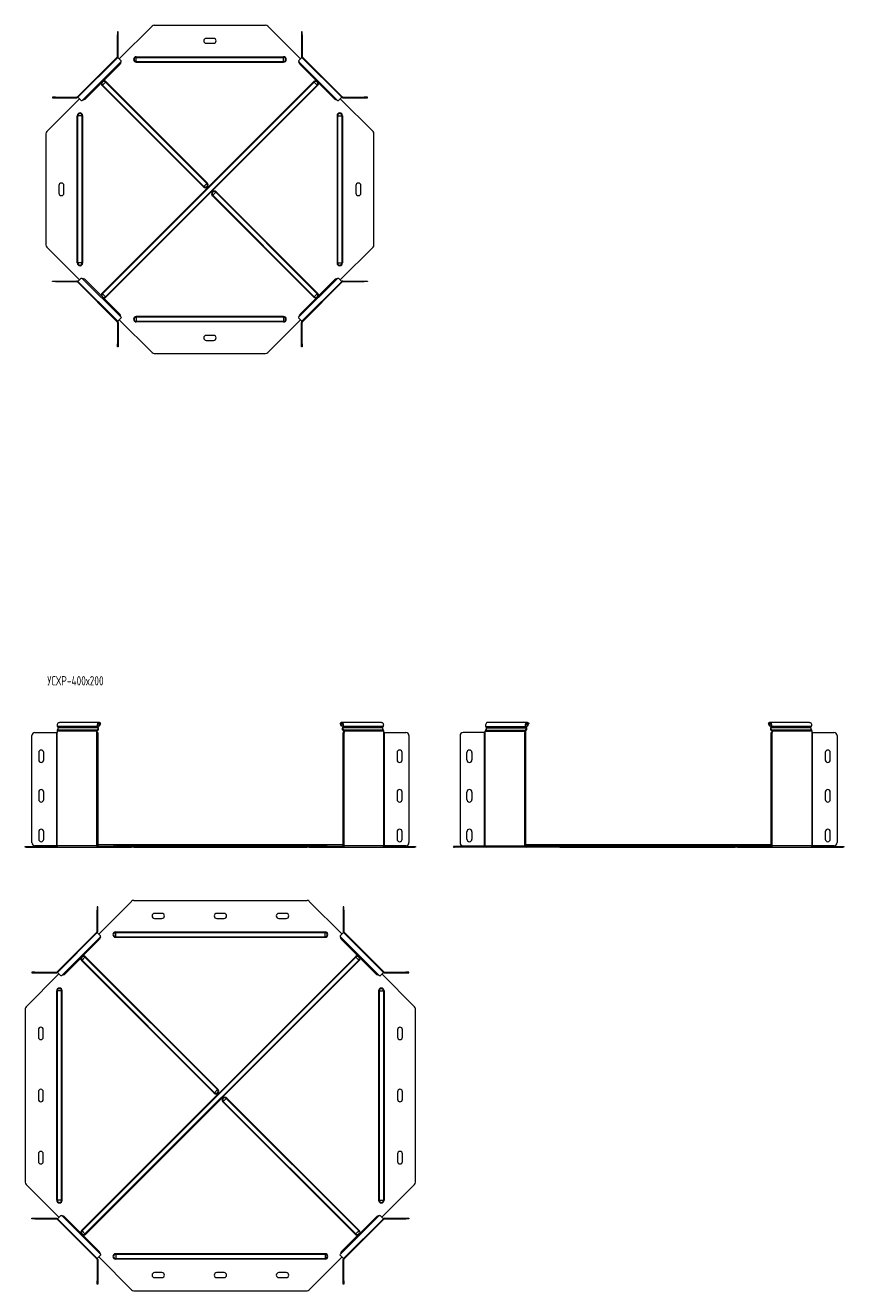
# Model space of a CAD drawing. Header units: millimetres. Extents: x -256 to 1513, y -7074 to 292.
# Tile 3 of 8: x -253 to 1064, y -3556 to -1520. Entities that reach past the tile are written whole.
import ezdxf

# ---------------------------------------------------------------- set-up
doc = ezdxf.new("R2010")
doc.units = ezdxf.units.MM
doc.styles.add('SLDTEXTSTYLE3', font='TXT', dxfattribs={"width": 0.7, "bigfont": 'bigfont'})

msp = doc.modelspace()

# ---------------------------------------------------------------- linework, layer by layer
at = {"color": 7, "linetype": 'Continuous', "lineweight": 15}
for p, q in [((-102.2, -1574), (-49.4, -1521.3)), ((-45.9, -1519.8), (133.1, -1519.8)), ((136.6, -1521.3), (189.3, -1574)), ((-103.9, -1530.4), (-104.9, -1530.4)), ((-104.9, -1530.4), (-104.9, -1535.4)), ((-104.9, -1569.8), (-104.9, -1535.4)), ((-103.9, -1535.4), (-103.9, -1530.4)), ((-103.9, -1569.8), (-103.9, -1535.4)), ((49.6, -1540.8), (37.6, -1540.8)), ((192.1, -1530.4), (191.1, -1530.4)), ((191.1, -1530.4), (191.1, -1535.4)), ((191.1, -1535.4), (191.1, -1569.8)), ((192.1, -1535.4), (192.1, -1530.4)), ((192.1, -1535.4), (192.1, -1569.8)), ((37.6, -1548.8), (49.6, -1548.8)), ((-105.4, -1570.9), (-169.4, -1634.9)), ((-104.7, -1571.6), (-168.7, -1635.6)), ((-101, -1582.3), (-157.9, -1639.3)), ((-104.7, -1571.6), (-105.4, -1570.9)), ((-99.3, -1576.9), (-104.7, -1571.6)), ((-99.6, -1578.5), (-101, -1582.3)), ((191.8, -1571.6), (186.4, -1576.9)), ((188.1, -1582.3), (186.7, -1578.5)), ((245.1, -1639.3), (188.1, -1582.3)), ((192.5, -1570.9), (191.6, -1571.8)), ((255.8, -1635.6), (191.8, -1571.6)), ((256.5, -1634.9), (192.5, -1570.9)), ((-219, -1690.8), (-166.2, -1638.1)), ((-209.8, -1635.3), (-209.8, -1636.3)), ((-204.8, -1635.3), (-209.8, -1635.3)), ((-209.8, -1636.3), (-204.8, -1636.3)), ((-204.8, -1635.3), (-170.5, -1635.3)), ((-204.8, -1636.3), (-170.5, -1636.3)), ((-169.4, -1634.9), (-168.5, -1635.8)), ((-168.7, -1635.6), (-163.3, -1641)), ((-157.9, -1639.3), (-161.8, -1640.7)), ((248.9, -1640.7), (245.1, -1639.3)), ((250.5, -1641), (255.8, -1635.6)), ((253.4, -1638.1), (306.1, -1690.8)), ((255.8, -1635.6), (256.5, -1634.9)), ((257.6, -1635.3), (292, -1635.3)), ((257.6, -1636.3), (292, -1636.3)), ((297, -1635.3), (292, -1635.3)), ((292, -1636.3), (297, -1636.3)), ((297, -1636.3), (297, -1635.3)), ((-220.4, -1694.4), (-220.4, -1873.3)), ((307.6, -1873.3), (307.6, -1694.4)), ((-199.4, -1777.8), (-199.4, -1789.8)), ((-191.4, -1789.8), (-191.4, -1777.8)), ((278.6, -1777.8), (278.6, -1789.8)), ((286.6, -1789.8), (286.6, -1777.8)), ((-219, -1876.8), (-166.2, -1929.6)), ((253.4, -1929.6), (306.1, -1876.8)), ((-209.8, -1932.3), (-209.8, -1931.3)), ((-209.8, -1931.3), (-204.8, -1931.3)), ((-204.8, -1932.3), (-209.8, -1932.3)), ((-204.8, -1931.3), (-170.5, -1931.3)), ((-204.8, -1932.3), (-170.5, -1932.3)), ((-169.4, -1932.8), (-168.5, -1931.9)), ((-105.4, -1996.8), (-169.4, -1932.8)), ((-168.7, -1932.1), (-163.3, -1926.7)), ((-168.7, -1932.1), (-104.7, -1996.1)), ((-157.9, -1928.4), (-161.8, -1927)), ((-101, -1985.3), (-157.9, -1928.4)), ((245.1, -1928.4), (188.1, -1985.3)), ((191.8, -1996.1), (255.8, -1932.1)), ((256.5, -1932.8), (192.5, -1996.8)), ((248.9, -1927), (245.1, -1928.4)), ((250.5, -1926.7), (255.8, -1932.1)), ((255.8, -1932.1), (256.5, -1932.8)), ((257.6, -1931.3), (292, -1931.3)), ((257.6, -1932.3), (292, -1932.3)), ((292, -1931.3), (297, -1931.3)), ((297, -1932.3), (292, -1932.3)), ((297, -1931.3), (297, -1932.3)), ((-99.3, -1990.7), (-104.7, -1996.1)), ((-102.2, -1993.6), (-49.4, -2046.4)), ((-99.6, -1989.2), (-101, -1985.3)), ((136.6, -2046.4), (189.3, -1993.6)), ((191.8, -1996.1), (186.4, -1990.7)), ((188.1, -1985.3), (186.7, -1989.2)), ((-104.7, -1996.1), (-105.4, -1996.8)), ((-104.9, -1997.9), (-104.9, -2032.2)), ((-103.9, -1997.9), (-103.9, -2032.2)), ((191.1, -2032.2), (191.1, -1997.9)), ((192.5, -1996.8), (191.6, -1995.9)), ((192.1, -2032.2), (192.1, -1997.9)), ((-104.9, -2037.2), (-104.9, -2032.2)), ((-103.9, -2032.2), (-103.9, -2037.2)), ((49.6, -2018.8), (37.6, -2018.8)), ((37.6, -2026.8), (49.6, -2026.8)), ((191.1, -2037.2), (191.1, -2032.2)), ((192.1, -2032.2), (192.1, -2037.2)), ((-103.9, -2037.2), (-104.9, -2037.2)), ((-45.9, -2047.8), (133.1, -2047.8)), ((192.1, -2037.2), (191.1, -2037.2)), ((-134.5, -2641.5), (-198.6, -2641.5)), ((-133.3, -2644.3), (-134.6, -2647.6)), ((-132.6, -2643.9), (-134, -2647.1)), ((-133.3, -2644.3), (-132.6, -2643.9)), ((-132.3, -2642.7), (-132.8, -2643.4)), ((253.4, -2642.7), (253.9, -2643.4)), ((254.3, -2644.3), (253.7, -2643.9)), ((255.1, -2647.1), (253.7, -2643.9)), ((255.7, -2647.6), (254.3, -2644.3)), ((319.6, -2641.5), (255.6, -2641.5)), ((554.6, -2641.5), (490.5, -2641.5)), ((554.4, -2647.6), (555.8, -2644.3)), ((555.1, -2647.1), (556.4, -2643.9)), ((555.8, -2644.3), (556.4, -2643.9)), ((556.7, -2642.7), (556.3, -2643.4)), ((942.5, -2642.7), (943, -2643.4)), ((943.4, -2644.3), (942.8, -2643.9)), ((944.2, -2647.1), (942.8, -2643.9)), ((944.8, -2647.6), (943.4, -2644.3)), ((1008.7, -2641.5), (944.7, -2641.5)), ((-242.9, -2835), (-242.9, -2662.8)), ((-237.9, -2657.8), (-203.5, -2657.8)), ((-203.5, -2657.8), (-202.4, -2657.8)), ((-202.4, -2655.8), (-202.4, -2657.8)), ((-201.4, -2648.1), (-200.5, -2650.5)), ((-138.4, -2657.8), (-138.4, -2655.8)), ((-138.4, -2657.8), (-138, -2657.8)), ((-138, -2662.8), (-138, -2657.8)), ((-138, -2657.8), (-137, -2657.8)), ((-138, -2662.8), (-138, -2835)), ((-137.7, -2657.8), (-137.7, -2655.8)), ((-136.4, -2650.5), (-137.3, -2648.1)), ((-137, -2657.8), (-137, -2662.8)), ((-137, -2662.8), (-137, -2835)), ((-135.8, -2650), (-136.7, -2647.6)), ((-134.6, -2647.6), (-136.7, -2647.6)), ((-134, -2647.1), (-134.6, -2647.6)), ((255.7, -2647.6), (255.1, -2647.1)), ((257.8, -2647.6), (255.7, -2647.6)), ((257.8, -2647.6), (256.9, -2650)), ((258.4, -2648.1), (257.5, -2650.5)), ((258, -2657.8), (259, -2657.8)), ((258, -2662.8), (258, -2657.8)), ((258, -2835), (258, -2662.8)), ((258.8, -2655.8), (258.8, -2657.8)), ((259, -2657.8), (259, -2662.8)), ((259, -2657.8), (259.5, -2657.8)), ((259, -2835), (259, -2662.8)), ((259.5, -2655.8), (259.5, -2657.8)), ((321.5, -2650.5), (322.4, -2648.1)), ((323.5, -2657.8), (323.5, -2655.8)), ((323.5, -2657.8), (324.6, -2657.8)), ((324.6, -2657.8), (358.9, -2657.8)), ((363.9, -2662.8), (363.9, -2835)), ((446.2, -2662.8), (446.2, -2835)), ((485.6, -2657.8), (451.2, -2657.8)), ((486.6, -2657.8), (485.6, -2657.8)), ((486.6, -2657.8), (486.6, -2655.8)), ((488.6, -2650.5), (487.7, -2648.1)), ((550.7, -2655.8), (550.7, -2657.8)), ((551.1, -2657.8), (550.7, -2657.8)), ((552.1, -2657.8), (551.1, -2657.8)), ((551.1, -2657.8), (551.1, -2662.8)), ((551.1, -2835), (551.1, -2662.8)), ((551.4, -2655.8), (551.4, -2657.8)), ((551.7, -2648.1), (552.6, -2650.5)), ((552.1, -2662.8), (552.1, -2657.8)), ((552.1, -2835), (552.1, -2662.8)), ((552.4, -2647.6), (553.3, -2650)), ((552.4, -2647.6), (554.4, -2647.6)), ((554.4, -2647.6), (555.1, -2647.1)), ((944.8, -2647.6), (944.2, -2647.1)), ((946.9, -2647.6), (944.8, -2647.6)), ((946.8, -2647.6), (945.9, -2650)), ((947.5, -2648.1), (946.6, -2650.5)), ((947.1, -2657.8), (948.1, -2657.8)), ((947.1, -2662.8), (947.1, -2657.8)), ((947.1, -2835), (947.1, -2662.8)), ((947.8, -2655.8), (947.8, -2657.8)), ((948.1, -2657.8), (948.1, -2662.8)), ((948.1, -2657.8), (948.5, -2657.8)), ((948.1, -2835), (948.1, -2662.8)), ((948.5, -2655.8), (948.5, -2657.8)), ((1010.6, -2650.5), (1011.5, -2648.1)), ((1012.6, -2657.8), (1012.6, -2655.8)), ((1012.6, -2657.8), (1013.6, -2657.8)), ((1013.6, -2657.8), (1048, -2657.8)), ((1053, -2662.8), (1053, -2835)), ((-231.9, -2690), (-231.9, -2702)), ((-223.9, -2702), (-223.9, -2690)), ((344.9, -2690), (344.9, -2702)), ((352.9, -2702), (352.9, -2690)), ((457.2, -2702), (457.2, -2690)), ((465.2, -2690), (465.2, -2702)), ((1034, -2690), (1034, -2702)), ((1042, -2702), (1042, -2690)), ((-231.9, -2753.7), (-231.9, -2765.7)), ((-223.9, -2765.7), (-223.9, -2753.7)), ((344.9, -2753.7), (344.9, -2765.7)), ((352.9, -2765.7), (352.9, -2753.7)), ((457.2, -2765.7), (457.2, -2753.7)), ((465.2, -2753.7), (465.2, -2765.7)), ((1034, -2753.7), (1034, -2765.7)), ((1042, -2765.7), (1042, -2753.7)), ((-231.9, -2817.5), (-231.9, -2829.5)), ((-223.9, -2829.5), (-223.9, -2817.5)), ((344.9, -2817.5), (344.9, -2829.5)), ((352.9, -2829.5), (352.9, -2817.5)), ((457.2, -2829.5), (457.2, -2817.5)), ((465.2, -2817.5), (465.2, -2829.5)), ((1034, -2817.5), (1034, -2829.5)), ((1042, -2829.5), (1042, -2817.5)), ((-253.5, -2842.5), (-253.5, -2841.5)), ((-253.5, -2841.5), (-252, -2841.5)), ((-252, -2842.5), (-253.5, -2842.5)), ((-252, -2841.5), (-202.1, -2841.5)), ((-252, -2842.5), (-200.7, -2842.5)), ((-203.5, -2840), (-237.9, -2840)), ((-202.4, -2840), (-203.5, -2840)), ((-200.7, -2842.5), (-136.6, -2842.5)), ((-138, -2840), (-138.4, -2840)), ((-138, -2840), (-138, -2835)), ((-137, -2840), (-138, -2840)), ((-137, -2835), (-137, -2840)), ((-108, -2838.5), (-137, -2838.5)), ((-136.6, -2841.5), (-135.2, -2841.5)), ((-136.6, -2842.5), (-135.2, -2842.5)), ((-135.2, -2841.5), (-135.2, -2842.5)), ((-135.2, -2841.5), (-82.5, -2841.5)), ((-135.2, -2842.5), (-82.5, -2842.5)), ((229, -2838.5), (-108, -2838.5)), ((-82.5, -2841.5), (-78.9, -2841.5)), ((-78.9, -2842.5), (-82.5, -2842.5)), ((-78.9, -2841.5), (200, -2841.5)), ((-78.9, -2842.5), (200, -2842.5)), ((200, -2841.5), (203.5, -2841.5)), ((203.5, -2842.5), (200, -2842.5)), ((203.5, -2841.5), (256.3, -2841.5)), ((203.5, -2842.5), (256.3, -2842.5)), ((258, -2838.5), (229, -2838.5)), ((256.3, -2841.5), (256.3, -2842.5)), ((256.3, -2841.5), (257.7, -2841.5)), ((256.3, -2842.5), (257.7, -2842.5)), ((257.7, -2842.5), (321.7, -2842.5)), ((258, -2840), (258, -2835)), ((259, -2840), (258, -2840)), ((259, -2835), (259, -2840)), ((259.5, -2840), (259, -2840)), ((321.7, -2842.5), (373.1, -2842.5)), ((323.1, -2841.5), (373.1, -2841.5)), ((324.6, -2840), (323.5, -2840)), ((358.9, -2840), (324.6, -2840)), ((373.1, -2841.5), (374.5, -2841.5)), ((374.5, -2842.5), (373.1, -2842.5)), ((374.5, -2841.5), (374.5, -2842.5)), ((435.6, -2841.5), (435.6, -2842.5)), ((437.1, -2841.5), (435.6, -2841.5)), ((435.6, -2842.5), (437.1, -2842.5)), ((487, -2841.5), (437.1, -2841.5)), ((488.4, -2842.5), (437.1, -2842.5)), ((451.2, -2840), (485.6, -2840)), ((485.6, -2840), (486.6, -2840)), ((552.4, -2842.5), (488.4, -2842.5)), ((550.7, -2840), (551.1, -2840)), ((551.1, -2835), (551.1, -2840)), ((551.1, -2840), (552.1, -2840)), ((552.1, -2840), (552.1, -2835)), ((581.1, -2838.5), (552.1, -2838.5)), ((553.9, -2841.5), (552.4, -2841.5)), ((553.9, -2842.5), (552.4, -2842.5)), ((553.9, -2841.5), (553.9, -2842.5)), ((606.6, -2841.5), (553.9, -2841.5)), ((606.6, -2842.5), (553.9, -2842.5)), ((918.1, -2838.5), (581.1, -2838.5)), ((610.1, -2841.5), (606.6, -2841.5)), ((606.6, -2842.5), (610.1, -2842.5)), ((610.1, -2841.5), (889.1, -2841.5)), ((610.1, -2842.5), (889.1, -2842.5)), ((889.1, -2841.5), (892.6, -2841.5)), ((892.6, -2842.5), (889.1, -2842.5)), ((892.6, -2841.5), (945.4, -2841.5)), ((892.6, -2842.5), (945.4, -2842.5)), ((947.1, -2838.5), (918.1, -2838.5)), ((945.4, -2841.5), (945.4, -2842.5)), ((945.4, -2841.5), (946.8, -2841.5)), ((945.4, -2842.5), (946.8, -2842.5)), ((946.8, -2842.5), (1010.8, -2842.5)), ((947.1, -2840), (947.1, -2835)), ((948.1, -2840), (947.1, -2840)), ((948.1, -2835), (948.1, -2840)), ((948.5, -2840), (948.1, -2840)), ((1010.8, -2842.5), (1062.1, -2842.5)), ((1012.2, -2841.5), (1062.1, -2841.5)), ((1013.6, -2840), (1012.6, -2840)), ((1048, -2840), (1013.6, -2840)), ((1062.1, -2841.5), (1063.6, -2841.5)), ((1063.6, -2842.5), (1062.1, -2842.5)), ((1063.6, -2841.5), (1063.6, -2842.5)), ((-135.2, -2982.2), (-82.5, -2929.5)), ((-78.9, -2928), (200, -2928)), ((203.5, -2929.5), (256.3, -2982.2)), ((-137, -2938.6), (-138, -2938.6)), ((-138, -2938.6), (-138, -2943.6)), ((-138, -2978), (-138, -2943.6)), ((-137, -2943.6), (-137, -2938.6)), ((-137, -2978), (-137, -2943.6)), ((-33.5, -2949), (-45.5, -2949)), ((66.5, -2949), (54.5, -2949)), ((166.5, -2949), (154.5, -2949)), ((259, -2938.6), (258, -2938.6)), ((258, -2938.6), (258, -2943.6)), ((258, -2943.6), (258, -2978)), ((259, -2943.6), (259, -2938.6)), ((259, -2943.6), (259, -2978)), ((-45.5, -2957), (-33.5, -2957)), ((54.5, -2957), (66.5, -2957)), ((154.5, -2957), (166.5, -2957)), ((-138.4, -2979.1), (-202.4, -3043.1)), ((-137.7, -2979.8), (-201.7, -3043.8)), ((-134, -2990.5), (-191, -3047.5)), ((-137.7, -2979.8), (-138.4, -2979.1)), ((-132.3, -2985.1), (-137.7, -2979.8)), ((-132.6, -2986.7), (-134, -2990.5)), ((258.8, -2979.8), (253.4, -2985.1)), ((255.1, -2990.5), (253.7, -2986.7)), ((312, -3047.5), (255.1, -2990.5)), ((259.5, -2979.1), (258.8, -2979.8)), ((322.8, -3043.8), (258.8, -2979.8)), ((323.5, -3043.1), (259.5, -2979.1)), ((-252, -3099), (-199.3, -3046.3)), ((-242.9, -3043.5), (-242.9, -3044.5)), ((-237.9, -3043.5), (-242.9, -3043.5)), ((-242.9, -3044.5), (-237.9, -3044.5)), ((-237.9, -3043.5), (-203.5, -3043.5)), ((-237.9, -3044.5), (-203.5, -3044.5)), ((-202.4, -3043.1), (-201.5, -3044)), ((-201.7, -3043.8), (-196.4, -3049.2)), ((-191, -3047.5), (-194.8, -3048.9)), ((315.9, -3048.9), (312, -3047.5)), ((317.4, -3049.2), (322.8, -3043.8)), ((320.3, -3046.3), (373.1, -3099)), ((322.8, -3043.8), (323.5, -3043.1)), ((324.6, -3043.5), (358.9, -3043.5)), ((324.6, -3044.5), (358.9, -3044.5)), ((363.9, -3043.5), (358.9, -3043.5)), ((358.9, -3044.5), (363.9, -3044.5)), ((363.9, -3044.5), (363.9, -3043.5)), ((-253.5, -3102.6), (-253.5, -3381.5)), ((374.5, -3381.5), (374.5, -3102.6)), ((-232.5, -3136), (-232.5, -3148)), ((-224.5, -3148), (-224.5, -3136)), ((345.5, -3136), (345.5, -3148)), ((353.5, -3148), (353.5, -3136)), ((-232.5, -3236), (-232.5, -3248)), ((-224.5, -3248), (-224.5, -3236)), ((345.5, -3236), (345.5, -3248)), ((353.5, -3248), (353.5, -3236)), ((-232.5, -3336), (-232.5, -3348)), ((-224.5, -3348), (-224.5, -3336)), ((345.5, -3336), (345.5, -3348)), ((353.5, -3348), (353.5, -3336)), ((-252, -3385), (-199.3, -3437.8)), ((320.3, -3437.8), (373.1, -3385)), ((-242.9, -3440.5), (-242.9, -3439.5)), ((-242.9, -3439.5), (-237.9, -3439.5)), ((-237.9, -3440.5), (-242.9, -3440.5)), ((-237.9, -3439.5), (-203.5, -3439.5)), ((-237.9, -3440.5), (-203.5, -3440.5)), ((-202.4, -3441), (-201.5, -3440.1)), ((-138.4, -3505), (-202.4, -3441)), ((-201.7, -3440.3), (-196.4, -3434.9)), ((-201.7, -3440.3), (-137.7, -3504.3)), ((-191, -3436.6), (-194.8, -3435.2)), ((-134, -3493.5), (-191, -3436.6)), ((312, -3436.6), (255.1, -3493.5)), ((258.8, -3504.3), (322.8, -3440.3)), ((323.5, -3441), (259.5, -3505)), ((315.9, -3435.2), (312, -3436.6)), ((317.4, -3434.9), (322.8, -3440.3)), ((322.8, -3440.3), (323.5, -3441)), ((324.6, -3439.5), (358.9, -3439.5)), ((324.6, -3440.5), (358.9, -3440.5)), ((358.9, -3439.5), (363.9, -3439.5)), ((363.9, -3440.5), (358.9, -3440.5)), ((363.9, -3439.5), (363.9, -3440.5)), ((-132.3, -3498.9), (-137.7, -3504.3)), ((-135.2, -3501.8), (-82.5, -3554.6)), ((-132.6, -3497.4), (-134, -3493.5)), ((203.5, -3554.6), (256.3, -3501.8)), ((258.8, -3504.3), (253.4, -3498.9)), ((255.1, -3493.5), (253.7, -3497.4)), ((-137.7, -3504.3), (-138.4, -3505)), ((-138, -3506.1), (-138, -3540.4)), ((-137, -3506.1), (-137, -3540.4)), ((258, -3540.4), (258, -3506.1)), ((259.5, -3505), (258.8, -3504.3)), ((259, -3540.4), (259, -3506.1)), ((-138, -3545.4), (-138, -3540.4)), ((-137, -3540.4), (-137, -3545.4)), ((-33.5, -3527), (-45.5, -3527)), ((-45.5, -3535), (-33.5, -3535)), ((66.5, -3527), (54.5, -3527)), ((54.5, -3535), (66.5, -3535)), ((166.5, -3527), (154.5, -3527)), ((154.5, -3535), (166.5, -3535)), ((258, -3545.4), (258, -3540.4)), ((259, -3540.4), (259, -3545.4)), ((-137, -3545.4), (-138, -3545.4)), ((-78.9, -3556), (200, -3556)), ((259, -3545.4), (258, -3545.4))]:
    msp.add_line(p, q, dxfattribs=at)
at = {"color": 7, "linetype": 'Continuous', "lineweight": 0}
for p, q in [((-104.9, -1535.4), (-103.9, -1535.4)), ((191.1, -1535.4), (192.1, -1535.4)), ((-99.6, -1578.5), (-161.8, -1640.7)), ((-104.9, -1569.8), (-103.9, -1569.8)), ((-74.9, -1571.4), (-74.9, -1570.5)), ((-74.9, -1570.5), (162.1, -1570.5)), ((-74.9, -1578.3), (-74.9, -1571.4)), ((-74.9, -1571.4), (162.1, -1571.4)), ((-74.9, -1578.3), (162.1, -1578.3)), ((-74.9, -1579.2), (-74.9, -1578.3)), ((-74.9, -1579.2), (162.1, -1579.2)), ((162.1, -1571.4), (162.1, -1570.5)), ((162.1, -1578.3), (162.1, -1571.4)), ((162.1, -1579.2), (162.1, -1578.3)), ((248.9, -1640.7), (186.7, -1578.5)), ((192.1, -1569.8), (191.1, -1569.8)), ((-129.9, -1951.1), (210.8, -1610.4)), ((-129.2, -1615.9), (-129.9, -1616.6)), ((33.4, -1779.9), (-129.9, -1616.6)), ((-124.3, -1611.1), (-129.2, -1615.9)), ((-129.2, -1951.8), (211.5, -1611.1)), ((34.1, -1779.2), (-129.2, -1615.9)), ((-123.7, -1610.4), (-124.3, -1611.1)), ((38.9, -1774.3), (-124.3, -1611.1)), ((-124.3, -1956.6), (216.4, -1615.9)), ((39.6, -1773.7), (-123.7, -1610.4)), ((-123.7, -1957.3), (217, -1616.6)), ((211.5, -1611.1), (210.8, -1610.4)), ((216.4, -1615.9), (211.5, -1611.1)), ((217, -1616.6), (216.4, -1615.9)), ((-204.8, -1636.3), (-204.8, -1635.3)), ((-170.5, -1635.3), (-170.5, -1636.3)), ((257.6, -1635.3), (257.6, -1636.3)), ((292, -1635.3), (292, -1636.3)), ((-168.9, -1665.3), (-169.8, -1665.3)), ((-169.8, -1902.3), (-169.8, -1665.3)), ((-162, -1665.3), (-168.9, -1665.3)), ((-168.9, -1902.3), (-168.9, -1665.3)), ((-162, -1902.3), (-162, -1665.3)), ((-161.1, -1665.3), (-162, -1665.3)), ((-161.1, -1902.3), (-161.1, -1665.3)), ((248.2, -1665.3), (249.1, -1665.3)), ((248.2, -1665.3), (248.2, -1902.3)), ((249.1, -1665.3), (256, -1665.3)), ((249.1, -1665.3), (249.1, -1902.3)), ((256, -1665.3), (256, -1902.3)), ((256, -1665.3), (256.9, -1665.3)), ((256.9, -1665.3), (256.9, -1902.3)), ((34.1, -1779.2), (33.4, -1779.9)), ((38.9, -1774.3), (34.1, -1779.2)), ((39.6, -1773.7), (38.9, -1774.3)), ((48.2, -1793.3), (53.1, -1788.5)), ((53.1, -1788.5), (53.7, -1787.8)), ((53.1, -1788.5), (216.4, -1951.8)), ((53.7, -1787.8), (217, -1951.1)), ((47.6, -1794), (48.2, -1793.3)), ((47.6, -1794), (210.8, -1957.3)), ((48.2, -1793.3), (211.5, -1956.6)), ((-168.9, -1902.3), (-169.8, -1902.3)), ((-162, -1902.3), (-168.9, -1902.3)), ((-161.1, -1902.3), (-162, -1902.3)), ((248.2, -1902.3), (249.1, -1902.3)), ((249.1, -1902.3), (256, -1902.3)), ((256, -1902.3), (256.9, -1902.3)), ((-204.8, -1931.3), (-204.8, -1932.3)), ((-170.5, -1932.3), (-170.5, -1931.3)), ((-99.6, -1989.2), (-161.8, -1927)), ((248.9, -1927), (186.7, -1989.2)), ((257.6, -1932.3), (257.6, -1931.3)), ((292, -1932.3), (292, -1931.3)), ((-129.2, -1951.8), (-129.9, -1951.1)), ((-124.3, -1956.6), (-129.2, -1951.8)), ((211.5, -1956.6), (216.4, -1951.8)), ((216.4, -1951.8), (217, -1951.1)), ((-123.7, -1957.3), (-124.3, -1956.6)), ((210.8, -1957.3), (211.5, -1956.6)), ((162.1, -1988.5), (-74.9, -1988.5)), ((-74.9, -1988.5), (-74.9, -1989.4)), ((-74.9, -1989.4), (-74.9, -1996.3)), ((162.1, -1989.4), (-74.9, -1989.4)), ((162.1, -1988.5), (162.1, -1989.4)), ((162.1, -1989.4), (162.1, -1996.3)), ((-104.9, -1997.9), (-103.9, -1997.9)), ((162.1, -1996.3), (-74.9, -1996.3)), ((-74.9, -1996.3), (-74.9, -1997.2)), ((162.1, -1997.2), (-74.9, -1997.2)), ((162.1, -1996.3), (162.1, -1997.2)), ((192.1, -1997.9), (191.1, -1997.9)), ((-104.9, -2032.2), (-103.9, -2032.2)), ((191.1, -2032.2), (192.1, -2032.2)), ((-133.3, -2644.3), (-136.7, -2644.3)), ((257.8, -2644.3), (254.3, -2644.3)), ((552.4, -2644.3), (555.8, -2644.3)), ((946.8, -2644.3), (943.4, -2644.3)), ((-203.5, -2657.8), (-203.5, -2840)), ((-138.4, -2655.8), (-202.4, -2655.8)), ((-202.4, -2840), (-202.4, -2657.8)), ((-137.5, -2654.1), (-201.5, -2654.1)), ((-137.3, -2648.1), (-201.4, -2648.1)), ((-136.4, -2650.5), (-200.5, -2650.5)), ((-138.4, -2655.8), (-137.7, -2655.8)), ((-138.4, -2840), (-138.4, -2657.8)), ((-137, -2662.8), (-138, -2662.8)), ((-137.5, -2654.1), (-137.3, -2655)), ((-137.3, -2648.1), (-136.7, -2647.6)), ((-136.4, -2650.5), (-135.8, -2650)), ((257.5, -2650.5), (256.9, -2650)), ((321.5, -2650.5), (257.5, -2650.5)), ((258.4, -2648.1), (257.8, -2647.6)), ((259, -2662.8), (258, -2662.8)), ((322.4, -2648.1), (258.4, -2648.1)), ((258.6, -2654.1), (258.4, -2655)), ((322.6, -2654.1), (258.6, -2654.1)), ((259.5, -2655.8), (258.8, -2655.8)), ((323.5, -2655.8), (259.5, -2655.8)), ((259.5, -2840), (259.5, -2657.8)), ((323.5, -2840), (323.5, -2657.8)), ((324.6, -2840), (324.6, -2657.8)), ((485.6, -2840), (485.6, -2657.8)), ((486.6, -2655.8), (550.7, -2655.8)), ((486.6, -2840), (486.6, -2657.8)), ((487.6, -2654.1), (551.6, -2654.1)), ((487.7, -2648.1), (551.7, -2648.1)), ((488.6, -2650.5), (552.6, -2650.5)), ((550.7, -2655.8), (551.4, -2655.8)), ((550.7, -2840), (550.7, -2657.8)), ((551.1, -2662.8), (552.1, -2662.8)), ((551.6, -2654.1), (551.8, -2655)), ((551.7, -2648.1), (552.4, -2647.6)), ((552.6, -2650.5), (553.3, -2650)), ((946.6, -2650.5), (945.9, -2650)), ((1010.6, -2650.5), (946.6, -2650.5)), ((947.5, -2648.1), (946.8, -2647.6)), ((948.1, -2662.8), (947.1, -2662.8)), ((947.6, -2654.1), (947.4, -2655)), ((1011.5, -2648.1), (947.5, -2648.1)), ((1011.7, -2654.1), (947.6, -2654.1)), ((948.5, -2655.8), (947.8, -2655.8)), ((1012.6, -2655.8), (948.5, -2655.8)), ((948.5, -2840), (948.5, -2657.8)), ((1012.6, -2840), (1012.6, -2657.8)), ((1013.6, -2840), (1013.6, -2657.8)), ((-252, -2841.5), (-252, -2842.5)), ((-138.4, -2840), (-202.4, -2840)), ((-138, -2835), (-137, -2835)), ((-137.5, -2840.8), (-111.4, -2840.8)), ((-136.6, -2841.5), (-136.6, -2842.5)), ((-111.4, -2840.8), (-108, -2840.8)), ((-108, -2838.5), (-108, -2840.8)), ((229, -2840.8), (-108, -2840.8)), ((-108, -2840.8), (-108, -2841.5)), ((-82.5, -2842.5), (-82.5, -2841.5)), ((-78.9, -2841.5), (-78.9, -2842.5)), ((200, -2842.5), (200, -2841.5)), ((203.5, -2841.5), (203.5, -2842.5)), ((229, -2838.5), (229, -2840.8)), ((232.5, -2840.8), (229, -2840.8)), ((229, -2840.8), (229, -2841.5)), ((232.5, -2840.8), (258.6, -2840.8)), ((257.7, -2841.5), (257.7, -2842.5)), ((258, -2835), (259, -2835)), ((323.5, -2840), (259.5, -2840)), ((373.1, -2842.5), (373.1, -2841.5)), ((437.1, -2842.5), (437.1, -2841.5)), ((486.6, -2840), (550.7, -2840)), ((552.1, -2835), (551.1, -2835)), ((577.7, -2840.8), (551.6, -2840.8)), ((552.4, -2841.5), (552.4, -2842.5)), ((577.7, -2840.8), (581.1, -2840.8)), ((581.1, -2838.5), (581.1, -2840.8)), ((581.1, -2840.8), (581.1, -2841.5)), ((918.1, -2840.8), (581.1, -2840.8)), ((606.6, -2841.5), (606.6, -2842.5)), ((610.1, -2842.5), (610.1, -2841.5)), ((889.1, -2842.5), (889.1, -2841.5)), ((892.6, -2841.5), (892.6, -2842.5)), ((918.1, -2838.5), (918.1, -2840.8)), ((918.1, -2840.8), (918.1, -2841.5)), ((921.5, -2840.8), (918.1, -2840.8)), ((947.6, -2840.8), (921.5, -2840.8)), ((946.8, -2841.5), (946.8, -2842.5)), ((947.1, -2835), (948.1, -2835)), ((1012.6, -2840), (948.5, -2840)), ((1062.1, -2842.5), (1062.1, -2841.5)), ((-138, -2943.6), (-137, -2943.6)), ((258, -2943.6), (259, -2943.6)), ((-132.6, -2986.7), (-194.8, -3048.9)), ((-138, -2978), (-137, -2978)), ((-108, -2979.6), (-108, -2978.7)), ((-108, -2978.7), (229, -2978.7)), ((-108, -2986.5), (-108, -2979.6)), ((-108, -2979.6), (229, -2979.6)), ((-108, -2986.5), (229, -2986.5)), ((-108, -2987.4), (-108, -2986.5)), ((-108, -2987.4), (229, -2987.4)), ((229, -2979.6), (229, -2978.7)), ((229, -2986.5), (229, -2979.6)), ((229, -2987.4), (229, -2986.5)), ((315.9, -3048.9), (253.7, -2986.7)), ((259, -2978), (258, -2978)), ((-162.9, -3459.3), (277.8, -3018.6)), ((-162.2, -3024.1), (-162.9, -3024.8)), ((50.4, -3238), (-162.9, -3024.8)), ((-157.4, -3019.3), (-162.2, -3024.1)), ((-162.2, -3459.9), (278.5, -3019.3)), ((51, -3237.4), (-162.2, -3024.1)), ((-156.7, -3018.6), (-157.4, -3019.3)), ((55.9, -3232.5), (-157.4, -3019.3)), ((-157.4, -3464.8), (283.3, -3024.1)), ((56.5, -3231.9), (-156.7, -3018.6)), ((-156.7, -3465.5), (284, -3024.8)), ((278.5, -3019.3), (277.8, -3018.6)), ((283.3, -3024.1), (278.5, -3019.3)), ((284, -3024.8), (283.3, -3024.1)), ((-237.9, -3044.5), (-237.9, -3043.5)), ((-203.5, -3043.5), (-203.5, -3044.5)), ((324.6, -3043.5), (324.6, -3044.5)), ((358.9, -3043.5), (358.9, -3044.5)), ((-201.9, -3073.5), (-202.8, -3073.5)), ((-202.8, -3410.5), (-202.8, -3073.5)), ((-195, -3073.5), (-201.9, -3073.5)), ((-201.9, -3410.5), (-201.9, -3073.5)), ((-195, -3410.5), (-195, -3073.5)), ((-194.1, -3073.5), (-195, -3073.5)), ((-194.1, -3410.5), (-194.1, -3073.5)), ((315.2, -3073.5), (316.1, -3073.5)), ((315.2, -3073.5), (315.2, -3410.5)), ((316.1, -3073.5), (323, -3073.5)), ((316.1, -3073.5), (316.1, -3410.5)), ((323, -3073.5), (323, -3410.5)), ((323, -3073.5), (323.9, -3073.5)), ((323.9, -3073.5), (323.9, -3410.5)), ((51, -3237.4), (50.4, -3238)), ((55.9, -3232.5), (51, -3237.4)), ((56.5, -3231.9), (55.9, -3232.5)), ((64.5, -3252.2), (65.2, -3251.5)), ((64.5, -3252.2), (277.8, -3465.5)), ((65.2, -3251.5), (70, -3246.7)), ((65.2, -3251.5), (278.5, -3464.8)), ((70, -3246.7), (70.7, -3246)), ((70, -3246.7), (283.3, -3459.9)), ((70.7, -3246), (284, -3459.3)), ((-201.9, -3410.5), (-202.8, -3410.5)), ((-195, -3410.5), (-201.9, -3410.5)), ((-194.1, -3410.5), (-195, -3410.5)), ((315.2, -3410.5), (316.1, -3410.5)), ((316.1, -3410.5), (323, -3410.5)), ((323, -3410.5), (323.9, -3410.5)), ((-237.9, -3439.5), (-237.9, -3440.5)), ((-203.5, -3440.5), (-203.5, -3439.5)), ((-132.6, -3497.4), (-194.8, -3435.2)), ((315.9, -3435.2), (253.7, -3497.4)), ((324.6, -3440.5), (324.6, -3439.5)), ((358.9, -3440.5), (358.9, -3439.5)), ((-162.2, -3459.9), (-162.9, -3459.3)), ((-157.4, -3464.8), (-162.2, -3459.9)), ((278.5, -3464.8), (283.3, -3459.9)), ((283.3, -3459.9), (284, -3459.3)), ((-156.7, -3465.5), (-157.4, -3464.8)), ((277.8, -3465.5), (278.5, -3464.8)), ((229, -3496.7), (-108, -3496.7)), ((-108, -3496.7), (-108, -3497.6)), ((229, -3497.6), (-108, -3497.6)), ((-108, -3497.6), (-108, -3504.5)), ((229, -3496.7), (229, -3497.6)), ((229, -3497.6), (229, -3504.5)), ((-138, -3506.1), (-137, -3506.1)), ((229, -3504.5), (-108, -3504.5)), ((-108, -3504.5), (-108, -3505.4)), ((229, -3505.4), (-108, -3505.4)), ((229, -3504.5), (229, -3505.4)), ((259, -3506.1), (258, -3506.1)), ((-138, -3540.4), (-137, -3540.4)), ((258, -3540.4), (259, -3540.4))]:
    msp.add_line(p, q, dxfattribs=at)
at = {"color": 7, "linetype": 'Continuous', "lineweight": 15, "flags": 128}
for points in [[(-201.4, -2648.1), (-201.7, -2646.9), (-201.7, -2645.7), (-201.5, -2644.4), (-201.1, -2643.3), (-200.5, -2642.4), (-199.7, -2641.8), (-198.8, -2641.5), (-198.6, -2641.5)], [(-132.3, -2642.7), (-133.1, -2642), (-133.9, -2641.6), (-134.8, -2641.5), (-135.7, -2641.8), (-136.5, -2642.4), (-137.1, -2643.3), (-137.5, -2644.4), (-137.7, -2645.7), (-137.6, -2646.9), (-137.3, -2648.1)], [(-132.8, -2643.4), (-133.5, -2642.8), (-134.4, -2642.5), (-135.3, -2642.6), (-136, -2643.2), (-136.6, -2644.1), (-136.9, -2645.2), (-137, -2646.5), (-136.7, -2647.6)], [(258.4, -2648.1), (258.7, -2646.9), (258.8, -2645.7), (258.6, -2644.4), (258.1, -2643.3), (257.5, -2642.4), (256.7, -2641.8), (255.9, -2641.5), (255, -2641.6), (254.1, -2642), (253.4, -2642.7)], [(257.8, -2647.6), (258, -2646.5), (258, -2645.2), (257.7, -2644.1), (257.1, -2643.2), (256.3, -2642.6), (255.5, -2642.5), (254.6, -2642.8), (253.9, -2643.4)], [(319.6, -2641.5), (319.9, -2641.5), (320.8, -2641.8), (321.5, -2642.4), (322.2, -2643.3), (322.6, -2644.4), (322.8, -2645.7), (322.7, -2646.9), (322.4, -2648.1)], [(490.5, -2641.5), (490.2, -2641.5), (489.4, -2641.8), (488.6, -2642.4), (488, -2643.3), (487.5, -2644.4), (487.4, -2645.7), (487.4, -2646.9), (487.7, -2648.1)], [(551.7, -2648.1), (551.4, -2646.9), (551.4, -2645.7), (551.6, -2644.4), (552, -2643.3), (552.6, -2642.4), (553.4, -2641.8), (554.3, -2641.5), (555.2, -2641.6), (556, -2642), (556.7, -2642.7)], [(552.4, -2647.6), (552.1, -2646.5), (552.1, -2645.2), (552.5, -2644.1), (553.1, -2643.2), (553.8, -2642.6), (554.7, -2642.5), (555.5, -2642.8), (556.3, -2643.4)], [(947.5, -2648.1), (947.8, -2646.9), (947.8, -2645.7), (947.6, -2644.4), (947.2, -2643.3), (946.6, -2642.4), (945.8, -2641.8), (944.9, -2641.5), (944, -2641.6), (943.2, -2642), (942.5, -2642.7)], [(946.8, -2647.6), (947.1, -2646.5), (947.1, -2645.2), (946.7, -2644.1), (946.2, -2643.2), (945.4, -2642.6), (944.5, -2642.5), (943.7, -2642.8), (943, -2643.4)], [(1008.7, -2641.5), (1009, -2641.5), (1009.8, -2641.8), (1010.6, -2642.4), (1011.2, -2643.3), (1011.7, -2644.4), (1011.9, -2645.7), (1011.8, -2646.9), (1011.5, -2648.1)]]:
    msp.add_lwpolyline(points, dxfattribs=at)
at = {"color": 7, "linetype": 'Continuous', "lineweight": 15}
for centre, radius, start, end in [((-45.9, -1524.8), 5, 90, 135), ((133.1, -1524.8), 5, 45, 90), ((37.6, -1544.8), 4, 90, 270), ((49.6, -1544.8), 4, 270, 90), ((-106.4, -1569.8), 1.5, 315, 0), ((-106.4, -1569.8), 2.5, 315, 0), ((193.6, -1569.8), 2.5, 180, 225), ((193.6, -1569.8), 1.5, 180, 225), ((-170.5, -1633.8), 1.5, 270, 315), ((-170.5, -1633.8), 2.5, 270, 315), ((257.6, -1633.8), 2.5, 225, 270), ((257.6, -1633.8), 1.5, 225, 270), ((-215.4, -1694.4), 5, 135, 180), ((302.6, -1694.4), 5, 0, 45), ((-195.4, -1777.8), 4, 0, 180), ((-195.4, -1789.8), 4, 180, 0), ((282.6, -1777.8), 4, 0, 180), ((282.6, -1789.8), 4, 180, 0), ((-215.4, -1873.3), 5, 180, 225), ((302.6, -1873.3), 5, 315, 0), ((-170.5, -1933.8), 2.5, 45, 90), ((-170.5, -1933.8), 1.5, 45, 90), ((257.6, -1933.8), 2.5, 90, 135), ((257.6, -1933.8), 1.5, 90, 135), ((-106.4, -1997.9), 1.5, 0, 45), ((-106.4, -1997.9), 2.5, 0, 45), ((193.6, -1997.9), 2.5, 135, 180), ((193.6, -1997.9), 1.5, 135, 180), ((37.6, -2022.8), 4, 90, 270), ((49.6, -2022.8), 4, 270, 90), ((-45.9, -2042.8), 5, 225, 270), ((133.1, -2042.8), 5, 270, 315), ((-237.9, -2662.8), 5, 90, 180), ((-200.6, -2655.7), 1.82, 119.6529, 184.4929), ((-203.1, -2651.7), 2.86, 302.6699, 24.1904), ((-136.6, -2655.7), 1.82, 119.6529, 184.4929), ((-136.9, -2655.7), 0.811, 119.6529, 184.4929), ((-139, -2651.7), 2.86, 302.6699, 24.1904), ((-139.5, -2651.7), 4, 302.6699, 24.1904), ((260.5, -2651.7), 4, 155.8096, 237.3301), ((260.1, -2651.7), 2.86, 155.8096, 237.3301), ((258, -2655.7), 0.811, 355.5071, 60.3471), ((257.7, -2655.7), 1.82, 355.5071, 60.3471), ((324.1, -2651.7), 2.86, 155.8096, 237.3301), ((321.7, -2655.7), 1.82, 355.5071, 60.3471), ((358.9, -2662.8), 5, 0, 90), ((451.2, -2662.8), 5, 90, 180), ((488.5, -2655.7), 1.82, 119.6529, 184.4929), ((486, -2651.7), 2.86, 302.6699, 24.1904), ((552.5, -2655.7), 1.82, 119.6529, 184.4929), ((552.2, -2655.7), 0.811, 119.6529, 184.4929), ((550, -2651.7), 2.86, 302.6699, 24.1904), ((549.6, -2651.7), 4, 302.6699, 24.1904), ((949.6, -2651.7), 4, 155.8096, 237.3301), ((949.2, -2651.7), 2.86, 155.8096, 237.3301), ((947, -2655.7), 0.811, 355.5071, 60.3471), ((946.7, -2655.7), 1.82, 355.5071, 60.3471), ((1013.2, -2651.7), 2.86, 155.8096, 237.3301), ((1010.8, -2655.7), 1.82, 355.5071, 60.3471), ((1048, -2662.8), 5, 0, 90), ((-227.9, -2690), 4, 360, 180), ((348.9, -2690), 4, 0, 180), ((461.2, -2690), 4, 0, 180), ((1038, -2690), 4, 0, 180), ((-227.9, -2702), 4, 180, 0), ((348.9, -2702), 4, 180, 0), ((461.2, -2702), 4, 180, 0), ((1038, -2702), 4, 180, 0), ((-227.9, -2753.7), 4, 360, 180), ((-227.9, -2765.7), 4, 180, 360), ((348.9, -2753.7), 4, 0, 180), ((348.9, -2765.7), 4, 180, 0), ((461.2, -2753.7), 4, 0, 180), ((461.2, -2765.7), 4, 180, 0), ((1038, -2753.7), 4, 0, 180), ((1038, -2765.7), 4, 180, 0), ((-227.9, -2817.5), 4, 360, 180), ((-227.9, -2829.5), 4, 180, 0), ((348.9, -2817.5), 4, 0, 180), ((348.9, -2829.5), 4, 180, 360), ((461.2, -2817.5), 4, 0, 180), ((461.2, -2829.5), 4, 180, 0), ((1038, -2817.5), 4, 0, 180), ((1038, -2829.5), 4, 180, 0), ((-237.9, -2835), 5, 180, 270), ((-202.8, -2840.5), 1, 270, 309.7535), ((-200.2, -2840.3), 2.23, 171.9505, 258.5782), ((-136.2, -2840.3), 2.23, 171.9505, 258.5782), ((-136.4, -2840.2), 1.34, 171.9505, 258.5782), ((-112.3, -2840.5), 1, 270, 338.9773), ((-108, -2842.2), 3.68, 90, 158.9773), ((229, -2842.2), 3.68, 21.0227, 90), ((233.4, -2840.5), 1, 201.0227, 270), ((257.4, -2840.2), 1.34, 281.4218, 8.0495), ((257.3, -2840.3), 2.23, 281.4218, 8.0495), ((321.3, -2840.3), 2.23, 281.4218, 8.0495), ((323.9, -2840.5), 1, 230.2465, 270), ((358.9, -2835), 5, 270, 0), ((451.2, -2835), 5, 180, 270), ((486.2, -2840.5), 1, 270, 309.7535), ((488.8, -2840.3), 2.23, 171.9505, 258.5782), ((552.9, -2840.3), 2.23, 171.9505, 258.5782), ((552.7, -2840.2), 1.34, 171.9505, 258.5782), ((576.7, -2840.5), 1, 270, 338.9773), ((581.1, -2842.2), 3.68, 90, 158.9773), ((918.1, -2842.2), 3.68, 21.0227, 90), ((922.5, -2840.5), 1, 201.0227, 270), ((946.3, -2840.3), 2.23, 281.4218, 8.0495), ((946.5, -2840.2), 1.34, 281.4218, 8.0495), ((1010.4, -2840.3), 2.23, 281.4218, 8.0495), ((1013, -2840.5), 1, 230.2465, 270), ((1048, -2835), 5, 270, 0), ((-78.9, -2933), 5, 90, 135), ((200, -2933), 5, 45, 90), ((-45.5, -2953), 4, 90, 270), ((-33.5, -2953), 4, 270, 90), ((54.5, -2953), 4, 90, 270), ((66.5, -2953), 4, 270, 90), ((154.5, -2953), 4, 90, 270), ((166.5, -2953), 4, 270, 90), ((-139.5, -2978), 1.5, 315, 360), ((-139.5, -2978), 2.5, 315, 0), ((260.5, -2978), 2.5, 180, 225), ((260.5, -2978), 1.5, 180, 225), ((-203.5, -3042), 1.5, 270, 315), ((-203.5, -3042), 2.5, 270, 315), ((324.6, -3042), 2.5, 225, 270), ((324.6, -3042), 1.5, 225, 270), ((-248.5, -3102.6), 5, 135, 180), ((369.5, -3102.6), 5, 0, 45), ((-228.5, -3136), 4, 0, 180), ((349.5, -3136), 4, 0, 180), ((-228.5, -3148), 4, 180, 0), ((349.5, -3148), 4, 180, 0), ((-228.5, -3236), 4, 0, 180), ((349.5, -3236), 4, 0, 180), ((-228.5, -3248), 4, 180, 0), ((349.5, -3248), 4, 180, 0), ((-228.5, -3336), 4, 0, 180), ((349.5, -3336), 4, 0, 180), ((-228.5, -3348), 4, 180, 0), ((349.5, -3348), 4, 180, 0), ((-248.5, -3381.5), 5, 180, 225), ((369.5, -3381.5), 5, 315, 0), ((-203.5, -3442), 2.5, 45, 90), ((-203.5, -3442), 1.5, 45, 90), ((324.6, -3442), 2.5, 90, 135), ((324.6, -3442), 1.5, 90, 135), ((-139.5, -3506.1), 1.5, 0, 45), ((-139.5, -3506.1), 2.5, 360, 45), ((260.5, -3506.1), 2.5, 135, 180), ((260.5, -3506.1), 1.5, 135, 180), ((-45.5, -3531), 4, 90, 270), ((-33.5, -3531), 4, 270, 90), ((54.5, -3531), 4, 90, 270), ((66.5, -3531), 4, 270, 90), ((154.5, -3531), 4, 90, 270), ((166.5, -3531), 4, 270, 90), ((-78.9, -3551), 5, 225, 270), ((200, -3551), 5, 270, 315)]:
    msp.add_arc(centre, radius, start, end, dxfattribs=at)
at = {"color": 7, "linetype": 'Continuous', "lineweight": 0}
for centre, radius, start, end in [((-74.9, -1574.8), 4.37, 90, 270), ((-74.9, -1574.8), 3.43, 90, 270), ((162.1, -1574.8), 4.37, 270, 90), ((162.1, -1574.8), 3.43, 270, 90), ((-126.8, -1613.5), 4.37, 164.8321, 225), ((-126.8, -1613.5), 3.43, 45, 225), ((-126.8, -1613.5), 4.37, 45, 105.1679), ((213.9, -1613.5), 4.37, 74.8327, 135), ((213.9, -1613.5), 3.43, 315, 135), ((213.9, -1613.5), 4.37, 315, 15.1673), ((-165.4, -1665.3), 4.37, 0, 180), ((-165.4, -1665.3), 3.43, 0, 180), ((252.6, -1665.3), 4.37, 0, 180), ((252.6, -1665.3), 3.43, 0, 180), ((36.5, -1776.8), 4.37, 225, 45), ((36.5, -1776.8), 3.43, 225, 45), ((50.6, -1790.9), 4.37, 45, 225), ((50.6, -1790.9), 3.43, 45, 225), ((-165.4, -1902.3), 4.37, 180, 0), ((-165.4, -1902.3), 3.43, 180, 0), ((252.6, -1902.3), 4.37, 180, 0), ((252.6, -1902.3), 3.43, 180, 0), ((-126.8, -1954.2), 4.37, 135, 195.1673), ((-126.8, -1954.2), 3.43, 135, 315), ((213.9, -1954.2), 3.43, 225, 45), ((213.9, -1954.2), 4.37, 344.8321, 45), ((-126.8, -1954.2), 4.37, 254.8327, 315), ((213.9, -1954.2), 4.37, 225, 285.1679), ((-74.9, -1992.8), 4.37, 90, 270), ((-74.9, -1992.8), 3.43, 90, 270), ((162.1, -1992.8), 4.37, 270, 90), ((162.1, -1992.8), 3.43, 270, 90), ((-108, -2983), 4.37, 90, 270), ((-108, -2983), 3.43, 90, 270), ((229, -2983), 4.37, 270, 90), ((229, -2983), 3.43, 270, 90), ((-159.8, -3021.7), 4.37, 164.8231, 225), ((-159.8, -3021.7), 3.43, 45, 225), ((-159.8, -3021.7), 4.37, 45, 105.1769), ((280.9, -3021.7), 4.37, 74.8149, 135), ((280.9, -3021.7), 3.43, 315, 135), ((280.9, -3021.7), 4.37, 315, 15.1851), ((-198.5, -3073.5), 4.37, 0, 180), ((-198.5, -3073.5), 3.43, 0, 180), ((319.5, -3073.5), 4.37, 0, 180), ((319.5, -3073.5), 3.43, 0, 180), ((53.5, -3235), 4.37, 225, 45), ((53.5, -3235), 3.43, 225, 45), ((67.6, -3249.1), 4.37, 45, 225), ((67.6, -3249.1), 3.43, 45, 225), ((-198.5, -3410.5), 4.37, 180, 0), ((-198.5, -3410.5), 3.43, 180, 0), ((319.5, -3410.5), 4.37, 180, 0), ((319.5, -3410.5), 3.43, 180, 0), ((-159.8, -3462.4), 4.37, 135, 195.1851), ((-159.8, -3462.4), 3.43, 135, 315), ((280.9, -3462.4), 3.43, 225, 45), ((280.9, -3462.4), 4.37, 344.8231, 45), ((-159.8, -3462.4), 4.37, 254.8149, 315), ((280.9, -3462.4), 4.37, 225, 285.1769), ((-108, -3501), 4.37, 90, 270), ((-108, -3501), 3.43, 90, 270), ((229, -3501), 4.37, 270, 90), ((229, -3501), 3.43, 270, 90)]:
    msp.add_arc(centre, radius, start, end, dxfattribs=at)
at = {"color": 7, "linetype": 'Continuous', "lineweight": 15}
for points in [[(-99.6, -1578.5), (-99.4, -1578), (-99.3, -1577.5), (-99.3, -1576.9)], [(186.4, -1576.9), (186.5, -1577.5), (186.6, -1578), (186.7, -1578.5)], [(-163.3, -1641), (-162.8, -1640.9), (-162.3, -1640.8), (-161.8, -1640.7)], [(248.9, -1640.7), (249.4, -1640.8), (249.9, -1640.9), (250.5, -1641)], [(-163.3, -1926.7), (-162.8, -1926.8), (-162.3, -1926.9), (-161.8, -1927)], [(248.9, -1927), (249.4, -1926.9), (249.9, -1926.8), (250.5, -1926.7)], [(-99.6, -1989.2), (-99.4, -1989.7), (-99.3, -1990.2), (-99.3, -1990.7)], [(186.4, -1990.7), (186.5, -1990.2), (186.6, -1989.7), (186.7, -1989.2)], [(-133.3, -2644.3), (-133.1, -2644), (-132.9, -2643.7), (-132.8, -2643.4)], [(-132.6, -2643.9), (-132.5, -2643.4), (-132.4, -2643.1), (-132.3, -2642.7)], [(253.4, -2642.7), (253.5, -2643.1), (253.5, -2643.4), (253.7, -2643.9)], [(253.9, -2643.4), (254, -2643.7), (254.1, -2644), (254.3, -2644.3)], [(555.8, -2644.3), (556, -2644), (556.1, -2643.7), (556.3, -2643.4)], [(556.7, -2642.7), (556.7, -2643.1), (556.6, -2643.4), (556.4, -2643.9)], [(942.5, -2642.7), (942.5, -2643.1), (942.6, -2643.4), (942.8, -2643.9)], [(943, -2643.4), (943.1, -2643.7), (943.2, -2644), (943.4, -2644.3)], [(-132.6, -2986.7), (-132.5, -2986.2), (-132.4, -2985.7), (-132.3, -2985.1)], [(253.4, -2985.1), (253.5, -2985.7), (253.5, -2986.2), (253.7, -2986.7)], [(-196.4, -3049.2), (-195.8, -3049.1), (-195.3, -3049), (-194.8, -3048.9)], [(315.9, -3048.9), (316.4, -3049), (316.9, -3049.1), (317.4, -3049.2)], [(-196.4, -3434.9), (-195.8, -3435), (-195.3, -3435), (-194.8, -3435.2)], [(315.9, -3435.2), (316.4, -3435), (316.9, -3435), (317.4, -3434.9)], [(-132.6, -3497.4), (-132.5, -3497.9), (-132.4, -3498.4), (-132.3, -3498.9)], [(253.4, -3498.9), (253.5, -3498.4), (253.5, -3497.9), (253.7, -3497.4)]]:
    msp.add_open_spline(points, degree=3, dxfattribs=at)

# ---------------------------------------------------------------- texts
at = {"color": 7, "linetype": 'Continuous', "lineweight": 0, "insert": (-218.1, -2567.1), "char_height": 15, "attachment_point": 1, "style": 'SLDTEXTSTYLE3'}
msp.add_mtext('\\M+18454\\M+18452\\M+18456\\M+18451-400\\M+18487200', dxfattribs=at)

doc.saveas('drawing.dxf')
